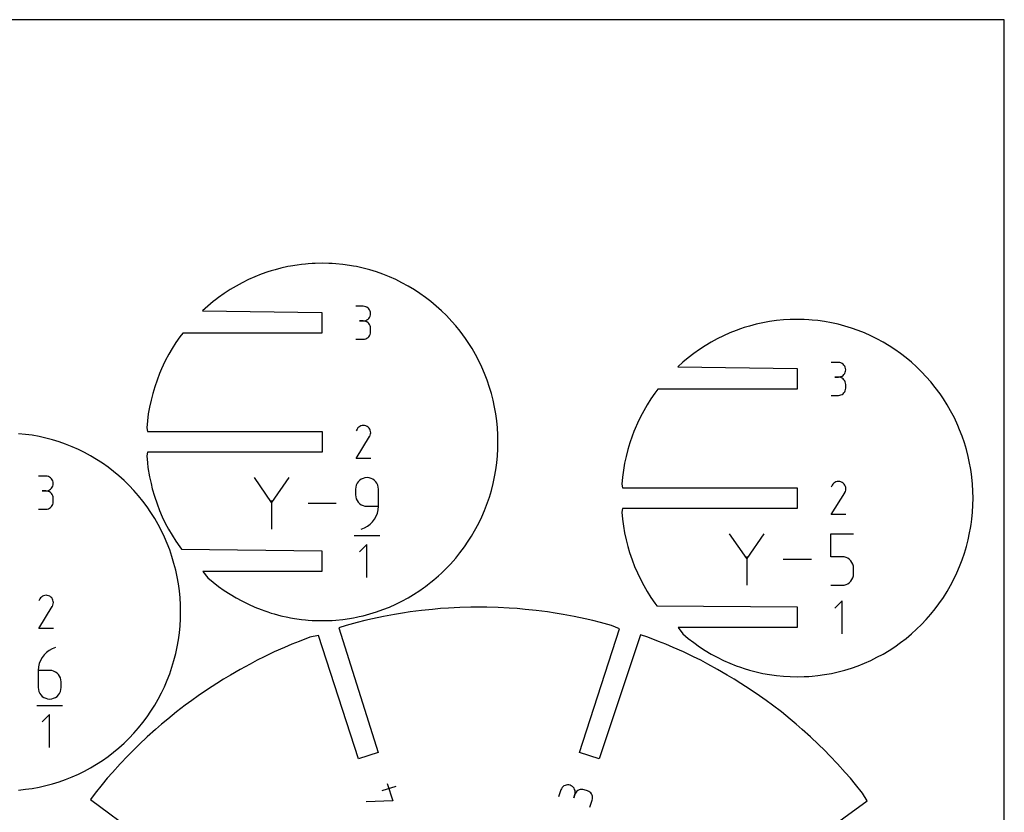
# Model space of a CAD drawing. Extents: x 0 to 406, y 0 to 305.
# Tile 6 of 6: x 219 to 406, y 154 to 305. Entities that reach past the tile are written whole.
import ezdxf

# ---------------------------------------------------------------- set-up
doc = ezdxf.new("R2010")
doc.units = 0

msp = doc.modelspace()

# ---------------------------------------------------------------- linework, layer by layer
at = {"layer": 'annotation', "color": 1}
for p, q in [((284.310322, 250.197981), (282.91151, 250.197981)), ((284.561902, 250.1754), (284.310322, 250.197981)), ((284.79863, 250.110324), (284.561902, 250.1754)), ((285.016569, 250.006756), (284.79863, 250.110324)), ((285.211781, 249.868698), (285.016569, 250.006756)), ((285.380329, 249.700152), (285.211781, 249.868698)), ((285.518276, 249.505122), (285.380329, 249.700152)), ((285.621684, 249.287609), (285.518276, 249.505122)), ((284.79863, 247.488056), (285.016569, 247.591727)), ((285.016569, 247.591727), (285.211781, 247.729986)), ((285.211781, 247.729986), (285.380329, 247.898862)), ((285.380329, 247.898862), (285.518276, 248.094385)), ((285.518276, 248.094385), (285.621684, 248.312587)), ((285.686616, 249.051615), (285.621684, 249.287609)), ((285.621684, 248.312587), (285.686616, 248.549496)), ((285.709135, 248.801144), (285.686616, 249.051615)), ((285.686616, 248.549496), (285.709135, 248.801144)), ((285.709135, 248.801144), (285.709135, 248.801144)), ((284.310322, 247.400356), (283.609929, 247.400356)), ((283.609929, 247.400356), (284.310322, 247.400356)), ((284.310322, 247.400356), (284.561902, 247.422942)), ((284.561902, 247.377774), (284.310322, 247.400356)), ((284.310322, 247.400356), (284.310322, 247.400356)), ((284.561902, 247.422942), (284.79863, 247.488056)), ((284.79863, 247.312698), (284.561902, 247.377774)), ((285.016569, 247.20913), (284.79863, 247.312698)), ((285.211781, 247.071072), (285.016569, 247.20913)), ((285.380329, 246.902527), (285.211781, 247.071072)), ((285.518276, 246.707497), (285.380329, 246.902527)), ((285.621684, 246.489983), (285.518276, 246.707497)), ((285.686616, 246.25399), (285.621684, 246.489983)), ((285.709135, 246.003518), (285.686616, 246.25399)), ((285.709135, 245.303124), (285.709135, 246.003518)), ((285.709135, 246.003518), (285.709135, 246.003518)), ((282.91151, 243.906287), (284.310322, 243.906287)), ((284.310322, 243.906287), (284.561902, 243.928855)), ((284.310322, 243.906287), (284.310322, 243.906287)), ((284.561902, 243.928855), (284.79863, 243.993898)), ((284.79863, 243.993898), (285.016569, 244.097424)), ((285.016569, 244.097424), (285.211781, 244.23544)), ((285.211781, 244.23544), (285.380329, 244.403953)), ((285.380329, 244.403953), (285.518276, 244.59897)), ((285.518276, 244.59897), (285.621684, 244.8165)), ((285.621684, 244.8165), (285.686616, 245.052549)), ((285.686616, 245.052549), (285.709135, 245.303124)), ((374.792252, 239.504962), (373.39344, 239.504962)), ((375.043832, 239.482381), (374.792252, 239.504962)), ((375.28056, 239.417305), (375.043832, 239.482381)), ((375.498499, 239.313737), (375.28056, 239.417305)), ((375.693711, 239.175679), (375.498499, 239.313737)), ((375.862259, 239.007134), (375.693711, 239.175679)), ((376.000205, 238.812103), (375.862259, 239.007134)), ((376.103614, 238.59459), (376.000205, 238.812103)), ((376.168546, 238.358596), (376.103614, 238.59459)), ((376.191065, 238.108125), (376.168546, 238.358596)), ((374.792252, 236.707337), (374.091858, 236.707337)), ((374.091858, 236.707337), (374.792252, 236.707337)), ((374.792252, 236.707337), (375.043832, 236.729924)), ((375.043832, 236.684756), (374.792252, 236.707337)), ((374.792252, 236.707337), (374.792252, 236.707337)), ((375.043832, 236.729924), (375.28056, 236.795038)), ((375.28056, 236.61968), (375.043832, 236.684756)), ((375.28056, 236.795038), (375.498499, 236.898709)), ((375.498499, 236.516112), (375.28056, 236.61968)), ((375.498499, 236.898709), (375.693711, 237.036967)), ((375.693711, 236.378054), (375.498499, 236.516112)), ((375.693711, 237.036967), (375.862259, 237.205843)), ((375.862259, 236.209508), (375.693711, 236.378054)), ((375.862259, 237.205843), (376.000205, 237.401366)), ((376.000205, 237.401366), (376.103614, 237.619568)), ((376.103614, 237.619568), (376.168546, 237.856477)), ((376.168546, 237.856477), (376.191065, 238.108125)), ((376.191065, 238.108125), (376.191065, 238.108125)), ((376.000205, 236.014478), (375.862259, 236.209508)), ((376.103614, 235.796965), (376.000205, 236.014478)), ((376.168546, 235.560971), (376.103614, 235.796965)), ((376.191065, 235.310499), (376.168546, 235.560971)), ((376.168546, 234.35953), (376.191065, 234.610105)), ((376.191065, 234.610105), (376.191065, 235.310499)), ((376.191065, 235.310499), (376.191065, 235.310499)), ((373.39344, 233.213268), (374.792252, 233.213268)), ((374.792252, 233.213268), (375.043832, 233.235836)), ((374.792252, 233.213268), (374.792252, 233.213268)), ((375.043832, 233.235836), (375.28056, 233.30088)), ((375.28056, 233.30088), (375.498499, 233.404405)), ((375.498499, 233.404405), (375.693711, 233.542421)), ((375.693711, 233.542421), (375.862259, 233.710934)), ((375.862259, 233.710934), (376.000205, 233.905951)), ((376.000205, 233.905951), (376.103614, 234.123481)), ((376.103614, 234.123481), (376.168546, 234.35953)), ((283.269839, 227.01228), (283.124065, 226.805571)), ((283.444734, 227.184834), (283.269839, 227.01228)), ((283.643432, 227.321851), (283.444734, 227.184834)), ((283.860613, 227.421949), (283.643432, 227.321851)), ((284.090959, 227.483747), (283.860613, 227.421949)), ((284.329151, 227.505863), (284.090959, 227.483747)), ((284.569869, 227.486915), (284.329151, 227.505863)), ((284.807794, 227.425521), (284.569869, 227.486915)), ((285.037606, 227.3203), (284.807794, 227.425521)), ((285.243149, 227.174344), (285.037606, 227.3203)), ((285.037606, 227.3203), (285.037606, 227.3203)), ((285.415006, 226.999199), (285.243149, 227.174344)), ((285.551647, 226.800231), (285.415006, 226.999199)), ((282.936425, 221.206765), (285.521522, 225.368441)), ((283.124065, 226.805571), (282.940375, 226.453202)), ((285.521522, 225.368441), (285.524613, 225.372265)), ((285.521522, 225.368441), (285.521522, 225.368441)), ((285.524613, 225.372265), (285.527576, 225.376121)), ((285.527576, 225.376121), (285.530432, 225.380043)), ((285.530432, 225.380043), (285.533201, 225.384062)), ((285.533201, 225.384062), (285.535901, 225.388211)), ((285.535901, 225.388211), (285.538553, 225.392523)), ((285.538553, 225.392523), (285.541175, 225.39703)), ((285.541175, 225.39703), (285.543787, 225.401764)), ((285.543787, 225.401764), (285.546409, 225.406759)), ((285.546409, 225.406759), (285.653147, 225.635934)), ((285.546409, 225.406759), (285.546409, 225.406759)), ((285.651546, 226.582809), (285.551647, 226.800231)), ((285.713173, 226.3523), (285.651546, 226.582809)), ((285.653147, 225.635934), (285.715502, 225.873495)), ((285.735001, 226.114073), (285.713173, 226.3523)), ((285.715502, 225.873495), (285.735001, 226.114073)), ((285.73405, 221.206765), (282.936425, 221.206765)), ((223.867117, 217.828861), (222.468304, 217.828861)), ((224.118697, 217.80628), (223.867117, 217.828861)), ((224.355424, 217.741204), (224.118697, 217.80628)), ((224.573363, 217.637636), (224.355424, 217.741204)), ((224.768575, 217.499578), (224.573363, 217.637636)), ((266.860068, 212.824061), (263.588791, 217.554774)), ((270.13073, 217.554774), (266.860068, 212.824061)), ((285.025835, 217.554467), (284.634967, 217.519302)), ((285.417513, 217.519302), (285.025835, 217.554467)), ((285.025835, 217.554467), (285.025835, 217.554467)), ((224.937123, 217.331033), (224.768575, 217.499578)), ((225.07507, 217.136002), (224.937123, 217.331033)), ((224.937123, 215.529742), (225.07507, 215.725265)), ((225.178478, 216.918489), (225.07507, 217.136002)), ((225.07507, 215.725265), (225.178478, 215.943467)), ((225.24341, 216.682495), (225.178478, 216.918489)), ((225.178478, 215.943467), (225.24341, 216.180376)), ((225.265929, 216.432024), (225.24341, 216.682495)), ((225.24341, 216.180376), (225.265929, 216.432024)), ((225.265929, 216.432024), (225.265929, 216.432024)), ((282.883219, 215.765399), (282.848059, 215.373615)), ((282.984564, 216.134238), (282.883219, 215.765399)), ((283.145887, 216.47395), (282.984564, 216.134238)), ((283.360982, 216.778356), (283.145887, 216.47395)), ((283.623643, 217.041274), (283.360982, 216.778356)), ((283.927665, 217.256525), (283.623643, 217.041274)), ((284.266841, 217.417928), (283.927665, 217.256525)), ((284.634967, 217.519302), (284.266841, 217.417928)), ((285.786069, 217.417928), (285.417513, 217.519302)), ((286.125372, 217.256525), (285.786069, 217.417928)), ((286.429293, 217.041274), (286.125372, 217.256525)), ((286.691701, 216.778356), (286.429293, 217.041274)), ((286.906467, 216.47395), (286.691701, 216.778356)), ((287.067461, 216.134238), (286.906467, 216.47395)), ((287.168552, 215.765399), (287.067461, 216.134238)), ((287.203612, 215.373615), (287.168552, 215.765399)), ((373.605977, 216.112553), (373.422286, 215.760183)), ((373.75175, 216.319261), (373.605977, 216.112553)), ((373.926645, 216.491815), (373.75175, 216.319261)), ((374.125343, 216.628832), (373.926645, 216.491815)), ((374.342525, 216.72893), (374.125343, 216.628832)), ((374.572871, 216.790728), (374.342525, 216.72893)), ((374.811062, 216.812844), (374.572871, 216.790728)), ((375.05178, 216.793896), (374.811062, 216.812844)), ((375.289705, 216.732502), (375.05178, 216.793896)), ((375.519518, 216.627281), (375.289705, 216.732502)), ((375.725061, 216.481326), (375.519518, 216.627281)), ((375.519518, 216.627281), (375.519518, 216.627281)), ((375.896917, 216.30618), (375.725061, 216.481326)), ((376.033558, 216.107212), (375.896917, 216.30618)), ((376.133457, 215.88979), (376.033558, 216.107212)), ((376.195084, 215.659282), (376.133457, 215.88979)), ((376.216912, 215.421054), (376.195084, 215.659282)), ((223.867117, 215.031236), (223.166723, 215.031236)), ((223.166723, 215.031236), (223.867117, 215.031236)), ((223.867117, 215.031236), (224.118697, 215.053823)), ((224.118697, 215.008654), (223.867117, 215.031236)), ((223.867117, 215.031236), (223.867117, 215.031236)), ((224.118697, 215.053823), (224.355424, 215.118936)), ((224.355424, 214.943579), (224.118697, 215.008654)), ((224.355424, 215.118936), (224.573363, 215.222607)), ((224.573363, 214.84001), (224.355424, 214.943579)), ((224.573363, 215.222607), (224.768575, 215.360866)), ((224.768575, 214.701953), (224.573363, 214.84001)), ((224.768575, 215.360866), (224.937123, 215.529742)), ((224.937123, 214.533407), (224.768575, 214.701953)), ((225.07507, 214.338377), (224.937123, 214.533407)), ((225.178478, 214.120864), (225.07507, 214.338377)), ((225.24341, 213.88487), (225.178478, 214.120864)), ((225.265929, 213.634398), (225.24341, 213.88487)), ((282.848059, 215.373615), (282.848059, 214.28319)), ((282.848059, 214.28319), (282.848059, 214.28319)), ((282.848059, 214.28319), (282.883219, 213.891427)), ((282.883219, 213.891427), (282.984564, 213.522645)), ((287.203612, 212.102953), (287.203612, 215.373615)), ((287.203612, 215.373615), (287.203612, 215.373615)), ((373.418336, 210.513747), (376.003434, 214.675422)), ((376.003434, 214.675422), (376.006524, 214.679246)), ((376.003434, 214.675422), (376.003434, 214.675422)), ((376.006524, 214.679246), (376.009487, 214.683102)), ((376.009487, 214.683102), (376.012344, 214.687024)), ((376.012344, 214.687024), (376.015112, 214.691043)), ((376.015112, 214.691043), (376.017812, 214.695192)), ((376.017812, 214.695192), (376.020464, 214.699504)), ((376.020464, 214.699504), (376.023086, 214.704011)), ((376.023086, 214.704011), (376.025698, 214.708745)), ((376.025698, 214.708745), (376.028321, 214.71374)), ((376.028321, 214.71374), (376.135059, 214.942916)), ((376.028321, 214.71374), (376.028321, 214.71374)), ((376.135059, 214.942916), (376.197413, 215.180476)), ((376.197413, 215.180476), (376.216912, 215.421054)), ((224.768575, 211.86632), (224.937123, 212.034833)), ((224.937123, 212.034833), (225.07507, 212.22985)), ((225.07507, 212.22985), (225.178478, 212.44738)), ((225.178478, 212.44738), (225.24341, 212.683429)), ((225.24341, 212.683429), (225.265929, 212.934004)), ((225.265929, 212.934004), (225.265929, 213.634398)), ((225.265929, 213.634398), (225.265929, 213.634398)), ((266.860068, 213.204757), (266.860068, 207.747093)), ((279.171946, 212.650934), (273.80961, 212.650934)), ((282.984564, 213.522645), (283.145887, 213.183015)), ((283.145887, 213.183015), (283.360982, 212.878706)), ((283.360982, 212.878706), (283.623643, 212.61589)), ((283.623643, 212.61589), (283.927665, 212.400736)), ((283.927665, 212.400736), (284.266841, 212.239415)), ((284.266841, 212.239415), (284.634967, 212.138097)), ((284.634967, 212.138097), (285.025835, 212.102953)), ((285.025835, 212.102953), (287.203612, 212.102953)), ((287.155395, 211.44173), (287.203612, 212.102953)), ((222.468304, 211.537167), (223.867117, 211.537167)), ((223.867117, 211.537167), (224.118697, 211.559735)), ((223.867117, 211.537167), (223.867117, 211.537167)), ((224.118697, 211.559735), (224.355424, 211.624779)), ((224.355424, 211.624779), (224.573363, 211.728304)), ((224.573363, 211.728304), (224.768575, 211.86632)), ((286.4794, 209.644041), (286.787381, 210.204281)), ((286.787381, 210.204281), (287.014682, 210.806175)), ((287.014682, 210.806175), (287.155395, 211.44173)), ((376.215961, 210.513747), (373.418336, 210.513747)), ((284.558804, 207.979479), (285.130439, 208.293175)), ((285.130439, 208.293175), (285.645021, 208.680496)), ((285.645021, 208.680496), (286.096644, 209.133449)), ((286.096644, 209.133449), (286.4794, 209.644041)), ((282.575914, 206.521517), (287.479447, 206.521517)), ((283.936024, 207.747401), (284.558804, 207.979479)), ((283.936024, 207.747401), (283.936024, 207.747401)), ((357.34198, 202.131042), (354.070703, 206.861756)), ((360.612642, 206.861756), (357.34198, 202.131042)), ((373.330585, 202.49421), (373.330585, 206.861448)), ((373.330585, 206.861448), (377.686138, 206.861448)), ((285.010703, 204.806744), (283.610311, 203.405956)), ((285.010703, 198.507544), (285.010703, 204.806744)), ((357.34198, 202.511738), (357.34198, 197.054074)), ((369.653858, 201.957915), (364.291522, 201.957915)), ((375.508362, 202.49421), (373.330585, 202.49421)), ((375.899392, 202.459256), (375.508362, 202.49421)), ((376.267603, 202.358447), (375.899392, 202.459256)), ((376.606805, 202.197863), (376.267603, 202.358447)), ((376.910807, 201.983582), (376.606805, 202.197863)), ((377.173418, 201.721684), (376.910807, 201.983582)), ((377.388447, 201.418249), (377.173418, 201.721684)), ((377.549704, 201.079355), (377.388447, 201.418249)), ((377.650998, 200.711082), (377.549704, 201.079355)), ((377.686138, 200.319509), (377.650998, 200.711082)), ((377.549633, 198.474074), (377.650977, 198.842856)), ((377.650977, 198.842856), (377.686138, 199.234618)), ((377.686138, 199.234618), (377.686138, 200.319509)), ((377.686138, 200.319509), (377.686138, 200.319509)), ((373.330585, 197.054382), (375.508362, 197.054382)), ((375.508362, 197.054382), (375.89923, 197.089526)), ((375.508362, 197.054382), (375.508362, 197.054382)), ((375.89923, 197.089526), (376.267355, 197.190843)), ((376.267355, 197.190843), (376.606532, 197.352164)), ((376.606532, 197.352164), (376.910554, 197.567318)), ((376.910554, 197.567318), (377.173215, 197.830135)), ((377.173215, 197.830135), (377.38831, 198.134443)), ((377.38831, 198.134443), (377.549633, 198.474074)), ((223.417383, 195.052829), (223.200202, 194.952731)), ((223.647729, 195.114627), (223.417383, 195.052829)), ((223.885921, 195.136743), (223.647729, 195.114627)), ((224.126639, 195.117795), (223.885921, 195.136743)), ((224.364564, 195.056401), (224.126639, 195.117795)), ((224.594376, 194.95118), (224.364564, 195.056401)), ((222.680835, 194.436452), (222.497145, 194.084082)), ((222.826609, 194.64316), (222.680835, 194.436452)), ((223.001504, 194.815714), (222.826609, 194.64316)), ((223.200202, 194.952731), (223.001504, 194.815714)), ((224.799919, 194.805225), (224.594376, 194.95118)), ((224.594376, 194.95118), (224.594376, 194.95118)), ((224.971776, 194.630079), (224.799919, 194.805225)), ((225.108417, 194.431111), (224.971776, 194.630079)), ((225.103179, 193.037639), (225.209917, 193.266815)), ((225.208316, 194.213689), (225.108417, 194.431111)), ((225.269943, 193.983181), (225.208316, 194.213689)), ((225.209917, 193.266815), (225.272272, 193.504375)), ((225.291771, 193.744953), (225.269943, 193.983181)), ((225.272272, 193.504375), (225.291771, 193.744953)), ((375.492633, 194.113725), (374.09224, 192.712937)), ((375.492633, 187.814525), (375.492633, 194.113725)), ((222.493195, 188.837646), (225.078292, 192.999321)), ((225.078292, 192.999321), (225.081383, 193.003145)), ((225.078292, 192.999321), (225.078292, 192.999321)), ((225.081383, 193.003145), (225.084346, 193.007001)), ((225.084346, 193.007001), (225.087202, 193.010923)), ((225.087202, 193.010923), (225.089971, 193.014942)), ((225.089971, 193.014942), (225.092671, 193.019091)), ((225.092671, 193.019091), (225.095323, 193.023403)), ((225.095323, 193.023403), (225.097945, 193.02791)), ((225.097945, 193.02791), (225.100557, 193.032644)), ((225.100557, 193.032644), (225.103179, 193.037639)), ((225.103179, 193.037639), (225.103179, 193.037639)), ((225.29082, 188.837646), (222.493195, 188.837646)), ((223.513045, 183.793717), (223.12998, 183.282147)), ((223.965128, 184.247719), (223.513045, 183.793717)), ((224.480353, 184.636256), (223.965128, 184.247719)), ((225.052843, 184.95143), (224.480353, 184.636256)), ((225.676721, 185.185347), (225.052843, 184.95143)), ((225.676721, 185.185347), (225.676721, 185.185347)), ((222.594414, 182.117886), (222.453666, 181.480989)), ((222.821811, 182.720904), (222.594414, 182.117886)), ((223.12998, 183.282147), (222.821811, 182.720904)), ((222.453666, 181.480989), (222.405444, 180.818109)), ((222.405444, 180.818109), (222.405444, 177.558517)), ((224.58322, 180.818109), (222.405444, 180.818109)), ((224.974899, 180.783155), (224.58322, 180.818109)), ((225.343454, 180.682346), (224.974899, 180.783155)), ((225.682757, 180.521762), (225.343454, 180.682346)), ((225.986678, 180.307481), (225.682757, 180.521762)), ((226.249086, 180.045583), (225.986678, 180.307481)), ((226.463852, 179.742148), (226.249086, 180.045583)), ((226.624846, 179.403254), (226.463852, 179.742148)), ((226.725937, 179.034981), (226.624846, 179.403254)), ((226.760997, 178.643408), (226.725937, 179.034981)), ((226.760997, 177.558517), (226.760997, 178.643408)), ((226.760997, 178.643408), (226.760997, 178.643408)), ((222.405444, 177.558517), (222.405444, 177.558517)), ((222.405444, 177.558517), (222.440605, 177.166754)), ((222.440605, 177.166754), (222.541949, 176.797973)), ((222.541949, 176.797973), (222.703272, 176.458342)), ((222.703272, 176.458342), (222.918367, 176.154034)), ((226.249086, 176.154034), (226.463852, 176.458342)), ((226.463852, 176.458342), (226.624846, 176.797973)), ((226.624846, 176.797973), (226.725937, 177.166754)), ((226.725937, 177.166754), (226.760997, 177.558517)), ((222.918367, 176.154034), (223.181028, 175.891217)), ((223.181028, 175.891217), (223.48505, 175.676063)), ((223.48505, 175.676063), (223.824226, 175.514742)), ((223.824226, 175.514742), (224.192352, 175.413424)), ((224.192352, 175.413424), (224.58322, 175.378281)), ((224.58322, 175.378281), (224.974899, 175.413424)), ((224.58322, 175.378281), (224.58322, 175.378281)), ((224.974899, 175.413424), (225.343454, 175.514742)), ((225.343454, 175.514742), (225.682757, 175.676063)), ((225.682757, 175.676063), (225.986678, 175.891217)), ((225.986678, 175.891217), (226.249086, 176.154034)), ((222.132684, 174.152397), (227.036217, 174.152397)), ((224.567496, 172.437624), (223.167103, 171.036836)), ((224.567496, 166.138424), (224.567496, 172.437624)), ((290.503727, 158.730927), (287.843027, 157.866413)), ((288.847895, 159.295286), (289.92872, 155.968848)), ((321.940706, 158.062564), (321.508449, 156.732214)), ((322.039925, 158.294853), (321.940706, 158.062564)), ((322.174969, 158.499885), (322.039925, 158.294853)), ((322.340815, 158.675153), (322.174969, 158.499885)), ((322.532439, 158.818148), (322.340815, 158.675153)), ((322.74482, 158.926363), (322.532439, 158.818148)), ((322.972933, 158.997291), (322.74482, 158.926363)), ((323.211755, 159.028423), (322.972933, 158.997291)), ((323.456263, 159.017251), (323.211755, 159.028423)), ((323.701435, 158.961268), (323.456263, 159.017251)), ((323.933807, 158.862088), (323.701435, 158.961268)), ((323.701435, 158.961268), (323.701435, 158.961268)), ((324.139056, 158.727124), (323.933807, 158.862088)), ((324.314623, 158.561349), (324.139056, 158.727124)), ((324.457949, 158.369734), (324.314623, 158.561349)), ((324.566475, 158.15725), (324.457949, 158.369734)), ((324.637643, 157.928868), (324.566475, 158.15725)), ((324.668893, 157.68956), (324.637643, 157.928868)), ((324.657667, 157.444297), (324.668893, 157.68956)), ((324.835669, 157.635371), (324.700625, 157.430339)), ((325.001514, 157.810639), (324.835669, 157.635371)), ((325.193139, 157.953634), (325.001514, 157.810639)), ((325.405519, 158.06185), (325.193139, 157.953634)), ((325.633632, 158.132777), (325.405519, 158.06185)), ((325.872455, 158.163909), (325.633632, 158.132777)), ((326.116963, 158.152737), (325.872455, 158.163909)), ((326.362135, 158.096754), (326.116963, 158.152737)), ((327.028249, 157.88032), (326.362135, 158.096754)), ((326.362135, 158.096754), (326.362135, 158.096754)), ((327.259602, 157.781471), (327.028249, 157.88032)), ((327.464032, 157.646774), (327.259602, 157.781471)), ((327.63896, 157.481207), (327.464032, 157.646774)), ((289.92872, 155.968848), (284.838031, 155.783505)), ((324.601406, 157.198051), (324.384973, 156.531936)), ((324.384973, 156.531936), (324.601406, 157.198051)), ((324.601406, 157.198051), (324.657667, 157.444297)), ((324.700625, 157.430339), (324.601406, 157.198051)), ((324.601406, 157.198051), (324.601406, 157.198051)), ((327.492206, 154.787974), (327.924463, 156.118324)), ((327.781805, 157.289748), (327.63896, 157.481207)), ((327.889986, 157.077376), (327.781805, 157.289748)), ((327.960923, 156.849069), (327.889986, 157.077376)), ((327.924463, 156.118324), (327.980742, 156.364565)), ((327.924463, 156.118324), (327.924463, 156.118324)), ((327.992035, 156.609806), (327.960923, 156.849069)), ((327.980742, 156.364565), (327.992035, 156.609806))]:
    msp.add_line(p, q, dxfattribs=at)
at = {"layer": 'boundary', "color": 5}
for p, q in [((266.799031, 256.951393), (266.109337, 256.738903)), ((267.530038, 257.169627), (266.799031, 256.951393)), ((268.641172, 257.464007), (267.530038, 257.169627)), ((269.926169, 257.750256), (268.641172, 257.464007)), ((270.455199, 257.846207), (269.926169, 257.750256)), ((271.713636, 258.054421), (270.455199, 257.846207)), ((272.524438, 258.168489), (271.713636, 258.054421)), ((273.281735, 258.244434), (272.524438, 258.168489)), ((273.833619, 258.299778), (273.281735, 258.244434)), ((274.557098, 258.34336), (273.833619, 258.299778)), ((275.146829, 258.378885), (274.557098, 258.34336)), ((276.46202, 258.405325), (275.146829, 258.378885)), ((277.777213, 258.378886), (276.46202, 258.405325)), ((278.359149, 258.343831), (277.777213, 258.378886)), ((279.090438, 258.299778), (278.359149, 258.343831)), ((280.399562, 258.168493), (279.090438, 258.299778)), ((281.702768, 257.985154), (280.399562, 258.168493)), ((282.439406, 257.851549), (281.702768, 257.985154)), ((282.997878, 257.750258), (282.439406, 257.851549)), ((283.506184, 257.637025), (282.997878, 257.750258)), ((284.282863, 257.464007), (283.506184, 257.637025)), ((285.555849, 257.126753), (284.282863, 257.464007)), ((286.81479, 256.738903), (285.555849, 257.126753)), ((262.436434, 255.276921), (261.252824, 254.693352)), ((263.641603, 255.813021), (262.436434, 255.276921)), ((264.866546, 256.300667), (263.641603, 255.813021)), ((266.109337, 256.738903), (264.866546, 256.300667)), ((288.05757, 256.300672), (286.81479, 256.738903)), ((289.282455, 255.813021), (288.05757, 256.300672)), ((290.487609, 255.276927), (289.282455, 255.813021)), ((291.671232, 254.693351), (290.487609, 255.276927)), ((258.957473, 253.387373), (257.849292, 252.666822)), ((260.092534, 254.063191), (258.957473, 253.387373)), ((261.252824, 254.693352), (260.092534, 254.063191)), ((292.83147, 254.063207), (291.671232, 254.693351)), ((294.071267, 253.319345), (292.83147, 254.063207)), ((295.074708, 252.666842), (294.071267, 253.319345)), ((256.149432, 251.424996), (255.721277, 251.095498)), ((256.769979, 251.902555), (256.149432, 251.424996)), ((257.849292, 252.666822), (256.769979, 251.902555)), ((296.154077, 251.902555), (295.074708, 252.666842)), ((297.202771, 251.095505), (296.154077, 251.902555)), ((254.704589, 250.247069), (253.721365, 249.358684)), ((255.721277, 251.095498), (254.704589, 250.247069)), ((298.21945, 250.247069), (297.202771, 251.095505)), ((299.202642, 249.358708), (298.21945, 250.247069)), ((253.721365, 249.358684), (276.437113, 249.024189)), ((276.437113, 249.024189), (276.437113, 245.087189)), ((300.150935, 248.431916), (299.202642, 249.358708)), ((301.191954, 247.320567), (300.150935, 248.431916)), ((364.31552, 247.606759), (363.006325, 247.475467)), ((365.628736, 247.685866), (364.31552, 247.606759)), ((366.943966, 247.712307), (365.628736, 247.685866)), ((368.259168, 247.685867), (366.943966, 247.712307)), ((369.161294, 247.631523), (368.259168, 247.685867)), ((369.8311, 247.580812), (369.161294, 247.631523)), ((370.88151, 247.475474), (369.8311, 247.580812)), ((301.936876, 246.469002), (301.191954, 247.320567)), ((302.771651, 245.435707), (301.936876, 246.469002)), ((356.143667, 245.888064), (355.348444, 245.607646)), ((356.883511, 246.135936), (356.143667, 245.888064)), ((357.850084, 246.433727), (356.883511, 246.135936)), ((359.123053, 246.770988), (357.850084, 246.433727)), ((360.408117, 247.057234), (359.123053, 246.770988)), ((361.703237, 247.292135), (360.408117, 247.057234)), ((363.006325, 247.475467), (361.703237, 247.292135)), ((372.184699, 247.292135), (370.88151, 247.475474)), ((373.479786, 247.05724), (372.184699, 247.292135)), ((374.764788, 246.770988), (373.479786, 247.05724)), ((376.037819, 246.433736), (374.764788, 246.770988)), ((377.29666, 246.045884), (376.037819, 246.433736)), ((378.539467, 245.607657), (377.29666, 246.045884)), ((249.358254, 244.369883), (248.606217, 243.272893)), ((249.9429, 245.087189), (249.358254, 244.369883)), ((276.437113, 245.087189), (249.9429, 245.087189)), ((303.779717, 244.057837), (302.771651, 245.435707)), ((304.317796, 243.272924), (303.779717, 244.057837)), ((351.73474, 244.000333), (350.574445, 243.370169)), ((352.918393, 244.583904), (351.73474, 244.000333)), ((354.123566, 245.120002), (352.918393, 244.583904)), ((355.348444, 245.607646), (354.123566, 245.120002)), ((379.76437, 245.120002), (378.539467, 245.607657)), ((380.969516, 244.583915), (379.76437, 245.120002)), ((382.153193, 244.000333), (380.969516, 244.583915)), ((383.313461, 243.370187), (382.153193, 244.000333)), ((247.897308, 242.146672), (247.29139, 241.095547)), ((248.606217, 243.272893), (247.897308, 242.146672)), ((305.026752, 242.14674), (304.317796, 243.272924)), ((305.691731, 240.993091), (305.026752, 242.14674)), ((348.331251, 241.97381), (347.251897, 241.209536)), ((349.439357, 242.694354), (348.331251, 241.97381)), ((350.574445, 243.370169), (349.439357, 242.694354)), ((384.448526, 242.694354), (383.313461, 243.370187)), ((385.556664, 241.973826), (384.448526, 242.694354)), ((386.636039, 241.209536), (385.556664, 241.973826)), ((247.29139, 241.095547), (246.612303, 239.813834)), ((306.311733, 239.813834), (305.691731, 240.993091)), ((346.203134, 240.402464), (345.186521, 239.55405)), ((347.251897, 241.209536), (346.203134, 240.402464)), ((387.684713, 240.402502), (386.636039, 241.209536)), ((388.701413, 239.55405), (387.684713, 240.402502)), ((245.889625, 238.266149), (245.51062, 237.38604)), ((246.203354, 238.957121), (245.889625, 238.266149)), ((246.612303, 239.813834), (246.203354, 238.957121)), ((306.885963, 238.610912), (306.311733, 239.813834)), ((307.413477, 237.386108), (306.885963, 238.610912)), ((345.186521, 239.55405), (344.20332, 238.665668)), ((344.20332, 238.665668), (366.919042, 238.33117)), ((366.919042, 238.33117), (366.919042, 234.39417)), ((389.684594, 238.665689), (388.701413, 239.55405)), ((390.632812, 237.738896), (389.684594, 238.665689)), ((245.51062, 237.38604), (245.030776, 236.141162)), ((307.893271, 236.141175), (307.413477, 237.386108)), ((391.544735, 236.775238), (390.632812, 237.738896)), ((392.418786, 235.775983), (391.544735, 236.775238)), ((244.599618, 234.878101), (244.218001, 233.59869)), ((245.030776, 236.141162), (244.599618, 234.878101)), ((308.361889, 234.752578), (307.893271, 236.141175)), ((308.706116, 233.598702), (308.361889, 234.752578)), ((393.253614, 234.742705), (392.418786, 235.775983)), ((394.166629, 233.503415), (393.253614, 234.742705)), ((244.218001, 233.59869), (243.88616, 232.304899)), ((309.037876, 232.304969), (308.706116, 233.598702)), ((339.088195, 232.579885), (338.379264, 231.453653)), ((339.840148, 233.676864), (339.088195, 232.579885)), ((340.424797, 234.39417), (339.840148, 233.676864)), ((366.919042, 234.39417), (340.424797, 234.39417)), ((394.79972, 232.57991), (394.166629, 233.503415)), ((395.508669, 231.453721), (394.79972, 232.57991)), ((243.604544, 230.998913), (243.373358, 229.682696)), ((243.88616, 232.304899), (243.604544, 230.998913)), ((309.319577, 230.998925), (309.037876, 232.304969)), ((309.550701, 229.682696), (309.319577, 230.998925)), ((338.379264, 231.453653), (337.714256, 230.300028)), ((396.173654, 230.300074), (395.508669, 231.453721)), ((243.373358, 229.682696), (243.192947, 228.358284)), ((309.73109, 228.358322), (309.550701, 229.682696)), ((337.09423, 229.120815), (336.519949, 227.917855)), ((337.714256, 230.300028), (337.09423, 229.120815)), ((396.887001, 228.925365), (396.173654, 230.300074)), ((397.552857, 227.488433), (396.887001, 228.925365)), ((243.192947, 228.358284), (243.063773, 227.027758)), ((243.063773, 227.027758), (243.231108, 226.324917)), ((309.860332, 227.027758), (309.73109, 228.358322)), ((309.938132, 225.693127), (309.860332, 227.027758)), ((336.093561, 226.927683), (335.854741, 226.335547)), ((336.519949, 227.917855), (336.093561, 226.927683)), ((397.895372, 226.69309), (397.552857, 227.488433)), ((219.956417, 225.799373), (218.6472, 225.930659)), ((221.259576, 225.616034), (219.956417, 225.799373)), ((222.554606, 225.38114), (221.259576, 225.616034)), ((223.839694, 225.094887), (222.554606, 225.38114)), ((225.11265, 224.757636), (223.839694, 225.094887)), ((243.231108, 226.324917), (276.462027, 226.324917)), ((276.462027, 226.324917), (276.462027, 222.387917)), ((309.964112, 224.356417), (309.938132, 225.693127)), ((335.512733, 225.448133), (335.081571, 224.185082)), ((335.854741, 226.335547), (335.512733, 225.448133)), ((398.37519, 225.448164), (397.895372, 226.69309)), ((398.806367, 224.185083), (398.37519, 225.448164)), ((226.37151, 224.369783), (225.11265, 224.757636)), ((227.614358, 223.931555), (226.37151, 224.369783)), ((228.839237, 223.443901), (227.614358, 223.931555)), ((230.044364, 222.907811), (228.839237, 223.443901)), ((309.938132, 223.019709), (309.964112, 224.356417)), ((335.081571, 224.185082), (334.699841, 222.905639)), ((399.187984, 222.90569), (398.806367, 224.185083)), ((231.227997, 222.324232), (230.044364, 222.907811)), ((232.388275, 221.694088), (231.227997, 222.324232)), ((233.523393, 221.018253), (232.388275, 221.694088)), ((243.231067, 222.387917), (243.063707, 221.685075)), ((243.063707, 221.685075), (243.192952, 220.354504)), ((276.462027, 222.387917), (243.231067, 222.387917)), ((309.731093, 220.354542), (309.860331, 221.685075)), ((309.860331, 221.685075), (309.938132, 223.019709)), ((334.368079, 221.61188), (334.086386, 220.30586)), ((334.699841, 222.905639), (334.368079, 221.61188)), ((399.519815, 221.61195), (399.187984, 222.90569)), ((399.80144, 220.305912), (399.519815, 221.61195)), ((234.631495, 220.297723), (233.523393, 221.018253)), ((235.710899, 219.533435), (234.631495, 220.297723)), ((236.759612, 218.726392), (235.710899, 219.533435)), ((243.192952, 220.354504), (243.310204, 219.49375)), ((243.310204, 219.49375), (243.604482, 217.713899)), ((309.5507, 219.030137), (309.731093, 220.354542)), ((334.086386, 220.30586), (333.855248, 218.989678)), ((399.960301, 219.401471), (399.80144, 220.305912)), ((237.776234, 217.877949), (236.759612, 218.726392)), ((238.759413, 216.989587), (237.776234, 217.877949)), ((243.604482, 217.713899), (243.88616, 216.407865)), ((309.037876, 216.407865), (309.319579, 217.713919)), ((309.319579, 217.713919), (309.5507, 219.030137)), ((333.67489, 217.66523), (333.545667, 216.334739)), ((333.855248, 218.989678), (333.67489, 217.66523)), ((400.072012, 218.700511), (399.960301, 219.401471)), ((400.212995, 217.665307), (400.072012, 218.700511)), ((400.342271, 216.334739), (400.212995, 217.665307)), ((239.707736, 216.062795), (238.759413, 216.989587)), ((240.619559, 215.099136), (239.707736, 216.062795)), ((243.88616, 216.407865), (244.131767, 215.450145)), ((308.706119, 215.114139), (309.037876, 216.407865)), ((333.545667, 216.334739), (333.713027, 215.631898)), ((400.42005, 215.000112), (400.342271, 216.334739)), ((241.493679, 214.099882), (240.619559, 215.099136)), ((242.328473, 213.066597), (241.493679, 214.099882)), ((244.131767, 215.450145), (244.53536, 214.050126)), ((244.53536, 214.050126), (245.030783, 212.571652)), ((307.783286, 212.286276), (308.324443, 213.834732)), ((308.324443, 213.834732), (308.706119, 215.114139)), ((333.713027, 215.631898), (366.943939, 215.631898)), ((366.943939, 215.631898), (366.943939, 211.694898)), ((400.446063, 213.663398), (400.42005, 215.000112)), ((243.122589, 212.000763), (242.328473, 213.066597)), ((243.874613, 210.903805), (243.122589, 212.000763)), ((245.030783, 212.571652), (245.510558, 211.326725)), ((307.413477, 211.326725), (307.783286, 212.286276)), ((400.342272, 210.992056), (400.420051, 212.326695)), ((400.420051, 212.326695), (400.446063, 213.663398)), ((244.583528, 209.77762), (243.874613, 210.903805)), ((245.510558, 211.326725), (246.038085, 210.101888)), ((246.038085, 210.101888), (246.612237, 208.898999)), ((306.311796, 208.899), (306.885968, 210.101932)), ((306.885968, 210.101932), (307.413477, 211.326725)), ((333.713026, 211.694898), (333.545667, 210.992056)), ((333.545667, 210.992056), (333.674903, 209.66145)), ((366.943939, 211.694898), (333.713026, 211.694898)), ((400.212999, 209.661527), (400.342272, 210.992056)), ((245.248488, 208.623982), (244.583528, 209.77762)), ((245.868533, 207.444714), (245.248488, 208.623982)), ((246.612237, 208.898999), (247.213319, 207.755895)), ((305.506948, 207.399168), (306.311796, 208.899)), ((333.674903, 209.66145), (333.855249, 208.337118)), ((333.855249, 208.337118), (334.086402, 207.020856)), ((399.960301, 207.925325), (400.072012, 208.626285)), ((400.072012, 208.626285), (400.212999, 209.661527)), ((246.442766, 206.241798), (245.868533, 207.444714)), ((247.213319, 207.755895), (247.897308, 206.566094)), ((247.897308, 206.566094), (248.606244, 205.439899)), ((304.31781, 205.439929), (304.940619, 206.429269)), ((304.940619, 206.429269), (305.506948, 207.399168)), ((334.086402, 207.020856), (334.368024, 205.714846)), ((399.519815, 205.714846), (399.801445, 207.020907)), ((399.801445, 207.020907), (399.960301, 207.925325)), ((246.97021, 205.016988), (246.442766, 206.241798)), ((247.45004, 203.772064), (246.97021, 205.016988)), ((248.606244, 205.439899), (249.358254, 204.34295)), ((303.565801, 204.34295), (304.31781, 205.439929)), ((334.368024, 205.714846), (334.699864, 204.421075)), ((334.699864, 204.421075), (335.031443, 203.309563)), ((398.806367, 203.141713), (399.187989, 204.421125)), ((399.187989, 204.421125), (399.519815, 205.714846)), ((247.881219, 202.508981), (247.45004, 203.772064)), ((249.358254, 204.34295), (249.668346, 203.926744)), ((249.668346, 203.926744), (276.437099, 203.625644)), ((276.437099, 203.625644), (276.437099, 199.688644)), ((301.936876, 202.243831), (302.721147, 203.214611)), ((302.721147, 203.214611), (303.565801, 204.34295)), ((335.031443, 203.309563), (335.512747, 201.878624)), ((398.375198, 201.878654), (398.806367, 203.141713)), ((248.262903, 201.229591), (247.881219, 202.508981)), ((248.594693, 199.935848), (248.262903, 201.229591)), ((300.150935, 200.280918), (300.902788, 201.075511)), ((300.902788, 201.075511), (301.936876, 202.243831)), ((335.512747, 201.878624), (335.99247, 200.633706)), ((397.895372, 200.633706), (398.375198, 201.878654)), ((248.876372, 198.629812), (248.594693, 199.935848)), ((276.437099, 199.688644), (253.777368, 199.688644)), ((253.777368, 199.688644), (254.704589, 198.465764)), ((298.219472, 198.465764), (298.614883, 198.823044)), ((298.614883, 198.823044), (299.202664, 199.354145)), ((299.202664, 199.354145), (300.150935, 200.280918)), ((335.99247, 200.633706), (336.519977, 199.408878)), ((336.519977, 199.408878), (337.094172, 198.205981)), ((396.793705, 198.205981), (397.367914, 199.408914)), ((397.367914, 199.408914), (397.895372, 200.633706)), ((249.107532, 197.313577), (248.876372, 198.629812)), ((249.287891, 195.989199), (249.107532, 197.313577)), ((254.704589, 198.465764), (255.721291, 197.617306)), ((255.721291, 197.617306), (256.769979, 196.810209)), ((296.154077, 196.810278), (296.572099, 197.131957)), ((296.572099, 197.131957), (297.20285, 197.617337)), ((297.20285, 197.617337), (297.74574, 198.070408)), ((297.74574, 198.070408), (298.219472, 198.465764)), ((337.094172, 198.205981), (337.714229, 197.026713)), ((337.714229, 197.026713), (338.379167, 195.873074)), ((395.508669, 195.873075), (396.173656, 197.026726)), ((396.173656, 197.026726), (396.793705, 198.205981)), ((249.417112, 194.658638), (249.287891, 195.989199)), ((256.769979, 196.810209), (257.849326, 196.045988)), ((257.849326, 196.045988), (258.957407, 195.325461)), ((258.957407, 195.325461), (260.092566, 194.649624)), ((292.831495, 194.64964), (293.860915, 195.26251)), ((293.860915, 195.26251), (295.074731, 196.046007)), ((295.074731, 196.046007), (295.760673, 196.531713)), ((295.760673, 196.531713), (296.154077, 196.810278)), ((338.379167, 195.873074), (339.088192, 194.746852)), ((394.799738, 194.746914), (395.508669, 195.873075)), ((249.494892, 193.324018), (249.417112, 194.658638)), ((249.520915, 191.987297), (249.494892, 193.324018)), ((260.092566, 194.649624), (261.172547, 194.06308)), ((261.172547, 194.06308), (262.436451, 193.435904)), ((262.436451, 193.435904), (263.641603, 192.899813)), ((289.282454, 192.899812), (290.48762, 193.435911)), ((290.48762, 193.435911), (291.671232, 194.019481)), ((291.671232, 194.019481), (292.831495, 194.64964)), ((339.088192, 194.746852), (339.840148, 193.649932)), ((339.840148, 193.649932), (340.227927, 193.129475)), ((393.25364, 192.584125), (393.94729, 193.515129)), ((393.94729, 193.515129), (394.799738, 194.746914)), ((249.494893, 190.6506), (249.520915, 191.987297)), ((263.641603, 192.899813), (264.866494, 192.412162)), ((264.866494, 192.412162), (265.56745, 192.165002)), ((265.56745, 192.165002), (266.109337, 191.97393)), ((266.109337, 191.97393), (266.799031, 191.76144)), ((266.799031, 191.76144), (267.36821, 191.586081)), ((267.36821, 191.586081), (268.641173, 191.248826)), ((284.282863, 191.248826), (285.555855, 191.586083)), ((285.555855, 191.586083), (286.81479, 191.97393)), ((286.81479, 191.97393), (288.05758, 192.412166)), ((288.05758, 192.412166), (289.282454, 192.899812)), ((290.276178, 191.484237), (288.172223, 191.108687)), ((291.769648, 191.75081), (290.276178, 191.484237)), ((293.272375, 191.958799), (291.769648, 191.75081)), ((295.389414, 192.251778), (293.272375, 191.958799)), ((297.516286, 192.461738), (295.389414, 192.251778)), ((299.025986, 192.610784), (297.516286, 192.461738)), ((300.540314, 192.700478), (299.025986, 192.610784)), ((302.673688, 192.826889), (300.540314, 192.700478)), ((304.810313, 192.869193), (302.673688, 192.826889)), ((306.326957, 192.899227), (304.810313, 192.869193)), ((307.843599, 192.869193), (306.326957, 192.899227)), ((309.980224, 192.82689), (307.843599, 192.869193)), ((312.113599, 192.700478), (309.980224, 192.82689)), ((313.627927, 192.610784), (312.113599, 192.700478)), ((315.137627, 192.461738), (313.627927, 192.610784)), ((317.264499, 192.251817), (315.137627, 192.461738)), ((319.381538, 191.9588), (317.264499, 192.251817)), ((320.884265, 191.75081), (319.381538, 191.9588)), ((322.377735, 191.484267), (320.884265, 191.75081)), ((324.48169, 191.108717), (322.377735, 191.484267)), ((340.227927, 193.129475), (366.919029, 192.932625)), ((366.919029, 192.932625), (366.919029, 188.995625)), ((391.544755, 190.551579), (392.418786, 191.550812)), ((392.418786, 191.550812), (393.25364, 192.584125)), ((249.417112, 189.315955), (249.494893, 190.6506)), ((268.641173, 191.248826), (269.92618, 190.962575)), ((269.92618, 190.962575), (270.455199, 190.866626)), ((270.455199, 190.866626), (271.221284, 190.727679)), ((271.221284, 190.727679), (272.524464, 190.544341)), ((272.524464, 190.544341), (273.281735, 190.468359)), ((273.281735, 190.468359), (273.83362, 190.412985)), ((273.83362, 190.412985), (274.557098, 190.369442)), ((274.557098, 190.369442), (275.146845, 190.333947)), ((275.146845, 190.333947), (276.462021, 190.307508)), ((276.462021, 190.307508), (277.372994, 190.325822)), ((277.372994, 190.325822), (278.359149, 190.368971)), ((278.359149, 190.368971), (279.090438, 190.412985)), ((279.090438, 190.412985), (280.399596, 190.544345)), ((281.06682, 189.404687), (279.642604, 188.972925)), ((280.399596, 190.544345), (281.702768, 190.72768)), ((283.134813, 189.94375), (281.06682, 189.404687)), ((281.702768, 190.72768), (282.439406, 190.861284)), ((282.439406, 190.861284), (282.997887, 190.962577)), ((282.997887, 190.962577), (283.506184, 191.075808)), ((284.602765, 190.326363), (283.134813, 189.94375)), ((283.506184, 191.075808), (284.282863, 191.248826)), ((286.084605, 190.651136), (284.602765, 190.326363)), ((288.172223, 191.108687), (286.084605, 190.651136)), ((326.569308, 190.651166), (324.48169, 191.108717)), ((328.051148, 190.326363), (326.569308, 190.651166)), ((329.5191, 189.94375), (328.051148, 190.326363)), ((331.587093, 189.404687), (329.5191, 189.94375)), ((333.137694, 188.724879), (331.587093, 189.404687)), ((389.684614, 188.661126), (390.632812, 189.587899)), ((390.632812, 189.587899), (391.544755, 190.551579)), ((249.107532, 186.661017), (249.287894, 187.985419)), ((249.287894, 187.985419), (249.417112, 189.315955)), ((279.642604, 188.972925), (287.163424, 165.189203)), ((325.490493, 165.189213), (333.137694, 188.724879)), ((337.130044, 187.634648), (329.234802, 163.972613)), ((338.536049, 187.146824), (337.130044, 187.634648)), ((366.919029, 188.995625), (344.259315, 188.995625)), ((344.259315, 188.995625), (345.186521, 187.772745)), ((345.186521, 187.772745), (346.203182, 186.924293)), ((387.684757, 186.924329), (388.701413, 187.772746)), ((388.701413, 187.772746), (389.684614, 188.661126)), ((248.876377, 185.344806), (249.107532, 186.661017)), ((270.715481, 185.814078), (269.325708, 185.205811)), ((272.12797, 186.367362), (270.715481, 185.814078)), ((274.117864, 187.146824), (272.12797, 186.367362)), ((275.771914, 187.508263), (274.117864, 187.146824)), ((283.419114, 163.972603), (275.771914, 187.508263)), ((340.52598, 186.367405), (338.536049, 187.146824)), ((341.938469, 185.814148), (340.52598, 186.367405)), ((343.328242, 185.205886), (341.938469, 185.814148)), ((346.203182, 186.924293), (347.251897, 186.11719)), ((347.251897, 186.11719), (348.331256, 185.352955)), ((385.556694, 185.352991), (386.636039, 186.11726)), ((386.636039, 186.11726), (387.684757, 186.924329)), ((248.26291, 182.745027), (248.594693, 184.038745)), ((248.594693, 184.038745), (248.876377, 185.344806)), ((267.36784, 184.348898), (265.444952, 183.416046)), ((269.325708, 185.205811), (267.36784, 184.348898)), ((345.286073, 184.348977), (343.328242, 185.205886)), ((347.20896, 183.416117), (345.286073, 184.348977)), ((348.331256, 185.352955), (349.439356, 184.632442)), ((349.439356, 184.632442), (350.574485, 183.956603)), ((350.574485, 183.956603), (351.73474, 183.326463)), ((382.153151, 183.326462), (383.31348, 183.95662)), ((383.31348, 183.95662), (384.448526, 184.632442)), ((384.448526, 184.632442), (385.556694, 185.352991)), ((247.88122, 181.465612), (248.26291, 182.745027)), ((262.742072, 182.038877), (260.85714, 181.031578)), ((264.080038, 182.753893), (262.742072, 182.038877)), ((265.444952, 183.416046), (264.080038, 182.753893)), ((348.573874, 182.753932), (347.20896, 183.416117)), ((349.911841, 182.038916), (348.573874, 182.753932)), ((351.796772, 181.031578), (349.911841, 182.038916)), ((351.73474, 183.326463), (352.918393, 182.742873)), ((352.918393, 182.742873), (354.123566, 182.206794)), ((354.123566, 182.206794), (355.348465, 181.719141)), ((378.5395, 181.719152), (379.764369, 182.206794)), ((379.764369, 182.206794), (380.969555, 182.742899)), ((380.969555, 182.742899), (382.153151, 183.326462)), ((246.970211, 178.957605), (247.450049, 180.202554)), ((247.450049, 180.202554), (247.88122, 181.465612)), ((260.85714, 181.031578), (259.013086, 179.951298)), ((353.640827, 179.951297), (351.796772, 181.031578)), ((355.348465, 181.719141), (356.143667, 181.438731)), ((356.143667, 181.438731), (356.883511, 181.19086)), ((356.883511, 181.19086), (357.850122, 180.893058)), ((357.850122, 180.893058), (359.123053, 180.555808)), ((359.123053, 180.555808), (360.408158, 180.269554)), ((360.408158, 180.269554), (361.703237, 180.034661)), ((361.703237, 180.034661), (363.006399, 179.85132)), ((370.881551, 179.851326), (372.184699, 180.034661)), ((372.184699, 180.034661), (373.479806, 180.26956)), ((373.479806, 180.26956), (374.764788, 180.555808)), ((374.764788, 180.555808), (376.037841, 180.893066)), ((376.037841, 180.893066), (377.29666, 181.280911)), ((377.29666, 181.280911), (378.5395, 181.719152)), ((246.442777, 177.732819), (246.970211, 178.957605)), ((256.426272, 178.366961), (254.626023, 177.215242)), ((257.704121, 179.184473), (256.426272, 178.366961)), ((259.013086, 179.951298), (257.704121, 179.184473)), ((354.949792, 179.184506), (353.640827, 179.951297)), ((356.22764, 178.366961), (354.949792, 179.184506)), ((358.027889, 177.215242), (356.22764, 178.366961)), ((363.006399, 179.85132), (364.315521, 179.719966)), ((364.315521, 179.719966), (365.628773, 179.640928)), ((365.628773, 179.640928), (366.943965, 179.614489)), ((366.943965, 179.614489), (368.25919, 179.64093)), ((368.25919, 179.64093), (369.161294, 179.695225)), ((369.161294, 179.695225), (369.8311, 179.745927)), ((369.8311, 179.745927), (370.881551, 179.851326)), ((245.248501, 175.350635), (245.868534, 176.52988)), ((245.868534, 176.52988), (246.442777, 177.732819)), ((254.626023, 177.215242), (252.872589, 175.993596)), ((359.781323, 175.993596), (358.027889, 177.215242)), ((244.583529, 174.196974), (245.248501, 175.350635)), ((251.627947, 175.126421), (250.418593, 174.210669)), ((252.872589, 175.993596), (251.627947, 175.126421)), ((361.025966, 175.126421), (359.781323, 175.993596)), ((362.23532, 174.210669), (361.025966, 175.126421)), ((243.122589, 171.973831), (243.874627, 173.07081)), ((243.874627, 173.07081), (244.583529, 174.196974)), ((248.714891, 172.92055), (247.063245, 171.564318)), ((250.418593, 174.210669), (248.714891, 172.92055)), ((363.939022, 172.92055), (362.23532, 174.210669)), ((365.59071, 171.564365), (363.939022, 172.92055)), ((241.49368, 169.874711), (242.32849, 170.908018)), ((242.32849, 170.908018), (243.122589, 171.973831)), ((247.063245, 171.564318), (245.890867, 170.601646)), ((366.763088, 170.601692), (365.59071, 171.564365)), ((239.707736, 167.911798), (240.619577, 168.875477)), ((240.619577, 168.875477), (241.49368, 169.874711)), ((244.757092, 169.593683), (243.159853, 168.173701)), ((245.890867, 170.601646), (244.757092, 169.593683)), ((367.896864, 169.593759), (366.763088, 170.601692)), ((369.494098, 168.17377), (367.896864, 169.593759)), ((237.776234, 166.096644), (238.759433, 166.985025)), ((238.759433, 166.985025), (239.707736, 167.911798)), ((243.159853, 168.173701), (241.619344, 166.69231)), ((371.034569, 166.69234), (369.494098, 168.17377)), ((235.710899, 164.441158), (236.759634, 165.248219)), ((236.759634, 165.248219), (237.776234, 166.096644)), ((240.52586, 165.640773), (239.474323, 164.547289)), ((241.619344, 166.69231), (240.52586, 165.640773)), ((287.163424, 165.189203), (283.419114, 163.972603)), ((329.234802, 163.972613), (325.490493, 165.189213)), ((372.128052, 165.640773), (371.034569, 166.69234)), ((373.179619, 164.547289), (372.128052, 165.640773)), ((233.523393, 162.956341), (234.631519, 163.676887)), ((234.631519, 163.676887), (235.710899, 164.441158)), ((239.474323, 164.547289), (237.992932, 163.00678)), ((374.66105, 163.006819), (373.179619, 164.547289)), ((230.044392, 161.066795), (231.227997, 161.650361)), ((231.227997, 161.650361), (232.3883, 162.280521)), ((232.3883, 162.280521), (233.523393, 162.956341)), ((236.57295, 161.409542), (235.564987, 160.275766)), ((237.992932, 163.00678), (236.57295, 161.409542)), ((376.081039, 161.409584), (374.66105, 163.006819)), ((377.088971, 160.275808), (376.081039, 161.409584)), ((225.112681, 159.216967), (226.37151, 159.604811)), ((226.37151, 159.604811), (227.614387, 160.04305)), ((227.614387, 160.04305), (228.839237, 160.530693)), ((228.839237, 160.530693), (230.044392, 161.066795)), ((235.564987, 160.275766), (234.602315, 159.103388)), ((378.051644, 159.103431), (377.088971, 160.275808)), ((218.6472, 158.043865), (219.956451, 158.175225)), ((219.956451, 158.175225), (221.259576, 158.35856)), ((221.259576, 158.35856), (222.554638, 158.59346)), ((222.554638, 158.59346), (223.839694, 158.879706)), ((223.839694, 158.879706), (225.112681, 159.216967)), ((234.602315, 159.103388), (233.246083, 157.451743)), ((379.40783, 157.451742), (378.051644, 159.103431)), ((233.246083, 157.451743), (232.347676, 156.265326)), ((232.347676, 156.265326), (252.411859, 141.444524)), ((360.242064, 141.444532), (380.262687, 155.990366)), ((380.262687, 155.990366), (379.40783, 157.451742))]:
    msp.add_line(p, q, dxfattribs=at)
at = {"layer": 'frame', "color": 5}
for p, q in [((406.4, 304.8), (0, 304.8)), ((406.4, 0), (406.4, 304.8))]:
    msp.add_line(p, q, dxfattribs=at)

doc.saveas('drawing.dxf')
